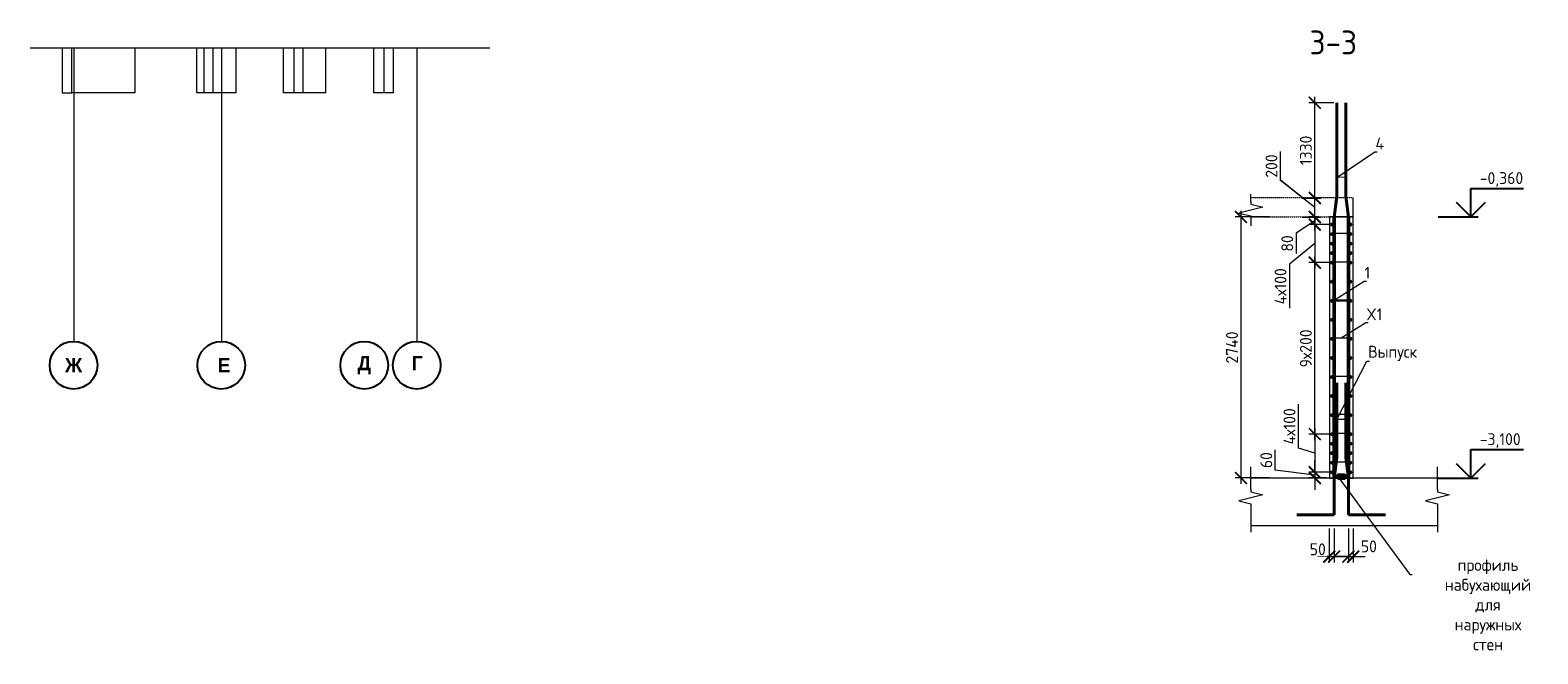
# Model space of a CAD drawing. Header units: millimetres. Extents: x 349531 to 1063351, y -131924 to 96186.
# Tile 144 of 228: x 611592 to 643229, y -17726 to -4634. Entities that reach past the tile are written whole.
import ezdxf
from ezdxf import colors
from ezdxf.entities.mleader import LeaderData, LeaderLine
from ezdxf.math import Vec2, Vec3

# ---------------------------------------------------------------- set-up
doc = ezdxf.new("R2010")
doc.units = ezdxf.units.MM
for name, pattern in [('01 Штриховая _4 мм_', [6, 3.5, -2.5]), ('______5', [1100, 800, -100, 100, -100]), ('________', [0]), ('HIDDEN2', [4.7625, 3.175, -1.5875]), ('осевая', [50.8, 31.75, -6.35, 6.35, -6.35])]:
    doc.linetypes.add(name, pattern=pattern)
for name, color, linetype, lineweight in [('AF_Perekritie', 90, 'Continuous', 18), ('AF_Stena', 90, 'Continuous', 18), ('KR_Fundament', 253, 'Continuous', 18), ('Standard', 7, 'Continuous', 25), ('Арм_шпильки', 143, 'Continuous', 18), ('Армирование', 3, 'Continuous', 40), ('АрмСтер', 2, 'Continuous', 50), ('Оси', 40, '______5', 18), ('подоснова', 151, 'Continuous', 5), ('РАЗМЕРЫ', 1, 'Continuous', 9)]:
    doc.layers.add(name, color=color, linetype=linetype, lineweight=lineweight)
doc.styles.add('Century Gothic', font='GOTHIC.TTF')
doc.styles.add('GOST-2.304_Type-B', font='GOST_Common.ttf')
doc.dimstyles.new('мой 25', dxfattribs={"dimscale": 100, "dimtxt": 2.5, "dimasz": 2.5, "dimexe": 1.25, "dimexo": 0.625, "dimtad": 1, "dimdec": 0, "dimlfac": 0.5, "dimtxsty": 'GOST-2.304_Type-B', "dimblk": 'ARCHTICK', "dimcen": 2.5, "dimdle": 1.25, "dimaunit": 1, "dimadec": 1, "dimazin": 2, "dimtfac": 1, "dimtdec": 0, "dimtmove": 1, "dimatfit": 3, "dimfxl": 6, "dimfxlon": 1, "dimtfill": 1, "dimlwd": -1, "dimlwe": -1, "dimarcsym": 0})

# ---------------------------------------------------------------- blocks, each defined once
blk = doc.blocks.new('_None')
blk = doc.blocks.new('_ArchTick')
at = {"color": 0, "linetype": 'ByBlock', "const_width": 0.15}
blk.add_lwpolyline([(-0.5, -0.5), (0.5, 0.5)], dxfattribs=at)
blk = doc.blocks.new('*D1387')
at = {"layer": 'DEFPOINTS', "color": 0, "lineweight": 50, "transparency": 16777216}
for p in [(638548, -8555), (638685, -8555), (638913, -8715)]:
    blk.add_point(p, dxfattribs=at)
at = {"layer": 'РАЗМЕРЫ', "color": 0, "linetype": 'Continuous', "transparency": 16777216}
for p, q in [((638548, -8840), (638548, -8430)), ((638548, -8635), (638158, -8899)), ((638623, -8555), (638423, -8555)), ((638851, -8715), (638423, -8715)), ((638158, -8899), (638158, -9324))]:
    blk.add_line(p, q, dxfattribs=at)
at = {"layer": 'РАЗМЕРЫ', "color": 0, "transparency": 16777216, "xscale": 250, "yscale": 250, "zscale": 250}
for p, rotation in [((638548, -8555), 90), ((638548, -8715), 270)]:
    blk.add_blockref('_ArchTick', p, dxfattribs=dict(at, rotation=rotation))
at = {"layer": 'РАЗМЕРЫ', "color": 0, "transparency": 16777216, "insert": (637971, -9111), "char_height": 250, "attachment_point": 5, "rotation": 90, "style": 'GOST-2.304_Type-B', "bg_fill": 3, "box_fill_scale": 1.1, "bg_fill_color": 256, "bg_fill_true_color": 13158600, "bg_fill_transparency": 0}
blk.add_mtext('80', dxfattribs=at)
blk = doc.blocks.new('*D1382')
at = {"layer": 'DEFPOINTS', "color": 0, "lineweight": 50, "transparency": 16777216}
for p in [(638212, -8155), (638548, -8155), (638212, -8555)]:
    blk.add_point(p, dxfattribs=at)
at = {"layer": 'РАЗМЕРЫ', "color": 0, "linetype": 'Continuous', "transparency": 16777216}
for p, q in [((637827, -7785), (637827, -7185)), ((638548, -8355), (637827, -7785)), ((638274, -8155), (638673, -8155)), ((638548, -8680), (638548, -8030)), ((638274, -8555), (638673, -8555))]:
    blk.add_line(p, q, dxfattribs=at)
at = {"layer": 'РАЗМЕРЫ', "color": 0, "transparency": 16777216, "xscale": 250, "yscale": 250, "zscale": 250}
for p, rotation in [((638548, -8155), 90), ((638548, -8555), 270)]:
    blk.add_blockref('_ArchTick', p, dxfattribs=dict(at, rotation=rotation))
at = {"layer": 'РАЗМЕРЫ', "color": 0, "transparency": 16777216, "insert": (637640, -7485), "char_height": 250, "attachment_point": 5, "rotation": 90, "style": 'GOST-2.304_Type-B', "bg_fill": 3, "box_fill_scale": 1.1, "bg_fill_color": 256, "bg_fill_true_color": 13158600, "bg_fill_transparency": 0}
blk.add_mtext('200', dxfattribs=at)
blk = doc.blocks.new('*D1388')
at = {"layer": 'DEFPOINTS', "color": 0, "lineweight": 50, "transparency": 16777216}
for p in [(638913, -13115), (638548, -13915), (638913, -13915)]:
    blk.add_point(p, dxfattribs=at)
at = {"layer": 'РАЗМЕРЫ', "color": 0, "linetype": 'Continuous', "transparency": 16777216}
for p, q in [((638204, -13412), (638204, -12487)), ((638851, -13115), (638423, -13115)), ((638548, -12990), (638548, -14040)), ((638548, -13515), (638204, -13412)), ((638851, -13915), (638423, -13915))]:
    blk.add_line(p, q, dxfattribs=at)
at = {"layer": 'РАЗМЕРЫ', "color": 0, "transparency": 16777216, "xscale": 250, "yscale": 250, "zscale": 250}
for p, rotation in [((638548, -13115), 90), ((638548, -13915), 270)]:
    blk.add_blockref('_ArchTick', p, dxfattribs=dict(at, rotation=rotation))
at = {"layer": 'РАЗМЕРЫ', "color": 0, "transparency": 16777216, "insert": (638017, -12950), "char_height": 250, "attachment_point": 5, "rotation": 90, "style": 'GOST-2.304_Type-B', "bg_fill": 3, "box_fill_scale": 1.1, "bg_fill_color": 256, "bg_fill_true_color": 13158600, "bg_fill_transparency": 0}
blk.add_mtext('4х100', dxfattribs=at)
blk = doc.blocks.new('*D1389')
at = {"layer": 'DEFPOINTS', "color": 0, "lineweight": 50, "transparency": 16777216}
for p in [(638913, -13915), (638548, -14035), (638853, -14035)]:
    blk.add_point(p, dxfattribs=at)
at = {"layer": 'РАЗМЕРЫ', "color": 0, "linetype": 'Continuous', "transparency": 16777216}
for p, q in [((637717, -13872), (637717, -13447)), ((638548, -13975), (637717, -13872)), ((638851, -13915), (638423, -13915)), ((638548, -13915), (638548, -13665)), ((638548, -13915), (638548, -14035)), ((638548, -13915), (638548, -14035)), ((638791, -14035), (638423, -14035)), ((638548, -14035), (638548, -14285))]:
    blk.add_line(p, q, dxfattribs=at)
at = {"layer": 'РАЗМЕРЫ', "color": 0, "transparency": 16777216, "xscale": 250, "yscale": 250, "zscale": 250}
for p, rotation in [((638548, -13915), 270), ((638548, -14035), 90)]:
    blk.add_blockref('_ArchTick', p, dxfattribs=dict(at, rotation=rotation))
at = {"layer": 'РАЗМЕРЫ', "color": 0, "transparency": 16777216, "insert": (637530, -13660), "char_height": 250, "attachment_point": 5, "rotation": 90, "style": 'GOST-2.304_Type-B', "bg_fill": 3, "box_fill_scale": 1.1, "bg_fill_color": 256, "bg_fill_true_color": 13158600, "bg_fill_transparency": 0}
blk.add_mtext('60', dxfattribs=at)
blk = doc.blocks.new('*D1383')
at = {"layer": 'DEFPOINTS', "color": 0, "lineweight": 50, "transparency": 16777216}
for p in [(638853, -15035), (638953, -15035), (638953, -15685)]:
    blk.add_point(p, dxfattribs=at)
at = {"layer": 'РАЗМЕРЫ', "color": 0, "linetype": 'Continuous', "transparency": 16777216}
for p, q in [((638853, -15098), (638853, -15810)), ((638953, -15098), (638953, -15810)), ((638853, -15685), (638603, -15685)), ((638953, -15685), (639203, -15685))]:
    blk.add_line(p, q, dxfattribs=at)
at = {"layer": 'РАЗМЕРЫ', "color": 0, "transparency": 16777216, "insert": (638611, -15532), "char_height": 250, "attachment_point": 5, "style": 'GOST-2.304_Type-B', "bg_fill": 3, "box_fill_scale": 1.1, "bg_fill_color": 256, "bg_fill_true_color": 13158600, "bg_fill_transparency": 0}
blk.add_mtext('50', dxfattribs=at)
at = {"layer": 'РАЗМЕРЫ', "color": 0, "linetype": 'Continuous', "transparency": 16777216}
blk.add_line((638853, -15685), (638953, -15685), dxfattribs=at)
at = {"layer": 'РАЗМЕРЫ', "color": 0, "transparency": 16777216, "xscale": 250, "yscale": 250, "zscale": 250}
blk.add_blockref('_ArchTick', (638853, -15685), dxfattribs=at)
at = {"layer": 'РАЗМЕРЫ', "color": 0, "transparency": 16777216, "xscale": 250, "yscale": 250, "zscale": 250, "rotation": 180}
blk.add_blockref('_ArchTick', (638953, -15685), dxfattribs=at)
blk = doc.blocks.new('*D1384')
at = {"layer": 'DEFPOINTS', "color": 0, "lineweight": 50, "transparency": 16777216}
for p in [(639253, -15035), (639353, -15035)]:
    blk.add_point(p, dxfattribs=at)
at = {"layer": 'РАЗМЕРЫ', "color": 0, "linetype": 'Continuous', "transparency": 16777216}
for p, q in [((639253, -15098), (639253, -15810)), ((639353, -15098), (639353, -15810)), ((639253, -15685), (639003, -15685)), ((639353, -15685), (639603, -15685))]:
    blk.add_line(p, q, dxfattribs=at)
at = {"layer": 'РАЗМЕРЫ', "color": 0, "transparency": 16777216, "insert": (639683, -15470), "char_height": 250, "attachment_point": 5, "style": 'GOST-2.304_Type-B', "bg_fill": 3, "box_fill_scale": 1.1, "bg_fill_color": 256, "bg_fill_true_color": 13158600, "bg_fill_transparency": 0}
blk.add_mtext('50', dxfattribs=at)
at = {"layer": 'DEFPOINTS', "color": 0, "lineweight": 50, "transparency": 16777216}
blk.add_point((639353, -15685), dxfattribs=at)
at = {"layer": 'РАЗМЕРЫ', "color": 0, "linetype": 'Continuous', "transparency": 16777216}
blk.add_line((639253, -15685), (639353, -15685), dxfattribs=at)
at = {"layer": 'РАЗМЕРЫ', "color": 0, "transparency": 16777216, "xscale": 250, "yscale": 250, "zscale": 250}
blk.add_blockref('_ArchTick', (639253, -15685), dxfattribs=at)
at = {"layer": 'РАЗМЕРЫ', "color": 0, "transparency": 16777216, "xscale": 250, "yscale": 250, "zscale": 250, "rotation": 180}
blk.add_blockref('_ArchTick', (639353, -15685), dxfattribs=at)
blk = doc.blocks.new('*D1385')
at = {"layer": 'DEFPOINTS', "color": 0, "lineweight": 50, "transparency": 16777216}
for p in [(639158, -8555), (636999, -14035), (639318, -14035)]:
    blk.add_point(p, dxfattribs=at)
at = {"layer": 'РАЗМЕРЫ', "color": 0, "linetype": 'Continuous', "transparency": 16777216}
for p, q in [((636999, -8430), (636999, -14160)), ((637599, -8555), (636874, -8555)), ((637599, -14035), (636874, -14035))]:
    blk.add_line(p, q, dxfattribs=at)
at = {"layer": 'РАЗМЕРЫ', "color": 0, "transparency": 16777216, "xscale": 250, "yscale": 250, "zscale": 250}
for p, rotation in [((636999, -8555), 90), ((636999, -14035), 270)]:
    blk.add_blockref('_ArchTick', p, dxfattribs=dict(at, rotation=rotation))
at = {"layer": 'РАЗМЕРЫ', "color": 0, "transparency": 16777216, "insert": (636811, -11295), "char_height": 250, "attachment_point": 5, "rotation": 90, "style": 'GOST-2.304_Type-B', "bg_fill": 3, "box_fill_scale": 1.1, "bg_fill_color": 256, "bg_fill_true_color": 13158600, "bg_fill_transparency": 0}
blk.add_mtext('2740', dxfattribs=at)
blk = doc.blocks.new('*D1390')
at = {"layer": 'DEFPOINTS', "color": 0, "lineweight": 50, "transparency": 16777216}
for p in [(638548, -9515), (638913, -9515), (638913, -13115)]:
    blk.add_point(p, dxfattribs=at)
at = {"layer": 'РАЗМЕРЫ', "color": 0, "linetype": 'Continuous', "transparency": 16777216}
for p, q in [((638548, -13240), (638548, -9390)), ((638851, -9515), (638423, -9515)), ((638851, -13115), (638423, -13115))]:
    blk.add_line(p, q, dxfattribs=at)
at = {"layer": 'РАЗМЕРЫ', "color": 0, "transparency": 16777216, "xscale": 250, "yscale": 250, "zscale": 250}
for p, rotation in [((638548, -9515), 90), ((638548, -13115), 270)]:
    blk.add_blockref('_ArchTick', p, dxfattribs=dict(at, rotation=rotation))
at = {"layer": 'РАЗМЕРЫ', "color": 0, "transparency": 16777216, "insert": (638361, -11315), "char_height": 250, "attachment_point": 5, "rotation": 90, "style": 'GOST-2.304_Type-B', "bg_fill": 3, "box_fill_scale": 1.1, "bg_fill_color": 256, "bg_fill_true_color": 13158600, "bg_fill_transparency": 0}
blk.add_mtext('9х200', dxfattribs=at)
blk = doc.blocks.new('*D1391')
at = {"layer": 'DEFPOINTS', "color": 0, "lineweight": 50, "transparency": 16777216}
for p in [(638913, -8715), (638548, -9515), (638811, -9515)]:
    blk.add_point(p, dxfattribs=at)
at = {"layer": 'РАЗМЕРЫ', "color": 0, "linetype": 'Continuous', "transparency": 16777216}
for p, q in [((638851, -8715), (638423, -8715)), ((638548, -8590), (638548, -9640)), ((638548, -9115), (638017, -9548)), ((638017, -9548), (638017, -10473)), ((638749, -9515), (638423, -9515))]:
    blk.add_line(p, q, dxfattribs=at)
at = {"layer": 'РАЗМЕРЫ', "color": 0, "transparency": 16777216, "xscale": 250, "yscale": 250, "zscale": 250}
for p, rotation in [((638548, -8715), 90), ((638548, -9515), 270)]:
    blk.add_blockref('_ArchTick', p, dxfattribs=dict(at, rotation=rotation))
at = {"layer": 'РАЗМЕРЫ', "color": 0, "transparency": 16777216, "insert": (637829, -10011), "char_height": 250, "attachment_point": 5, "rotation": 90, "style": 'GOST-2.304_Type-B', "bg_fill": 3, "box_fill_scale": 1.1, "bg_fill_color": 256, "bg_fill_true_color": 13158600, "bg_fill_transparency": 0}
blk.add_mtext('4х100', dxfattribs=at)
blk = doc.blocks.new('*D1386')
at = {"layer": 'DEFPOINTS', "color": 0, "lineweight": 50, "transparency": 16777216}
for p in [(638212, -8158), (638548, -8158), (638212, -8558)]:
    blk.add_point(p, dxfattribs=at)
at = {"layer": 'РАЗМЕРЫ', "color": 0, "linetype": 'Continuous', "transparency": 16777216}
for p, q in [((637827, -7787), (637827, -7187)), ((638548, -8358), (637827, -7787)), ((638274, -8158), (638673, -8158)), ((638548, -8683), (638548, -8033)), ((638274, -8558), (638673, -8558))]:
    blk.add_line(p, q, dxfattribs=at)
at = {"layer": 'РАЗМЕРЫ', "color": 0, "transparency": 16777216, "xscale": 250, "yscale": 250, "zscale": 250}
for p, rotation in [((638548, -8158), 90), ((638548, -8558), 270)]:
    blk.add_blockref('_ArchTick', p, dxfattribs=dict(at, rotation=rotation))
at = {"layer": 'РАЗМЕРЫ', "color": 0, "transparency": 16777216, "insert": (637640, -7487), "char_height": 250, "attachment_point": 5, "rotation": 90, "style": 'GOST-2.304_Type-B', "bg_fill": 3, "box_fill_scale": 1.1, "bg_fill_color": 256, "bg_fill_true_color": 13158600, "bg_fill_transparency": 0}
blk.add_mtext('200', dxfattribs=at)
blk = doc.blocks.new('*D1392')
at = {"layer": 'DEFPOINTS', "color": 0, "lineweight": 50, "transparency": 16777216}
for p in [(638548, -6158), (639009, -6158), (638212, -8158)]:
    blk.add_point(p, dxfattribs=at)
at = {"layer": 'РАЗМЕРЫ', "color": 0, "linetype": 'Continuous', "transparency": 16777216}
for p, q in [((638946, -6158), (638423, -6158)), ((638548, -8283), (638548, -6033)), ((638274, -8158), (638673, -8158))]:
    blk.add_line(p, q, dxfattribs=at)
at = {"layer": 'РАЗМЕРЫ', "color": 0, "transparency": 16777216, "xscale": 250, "yscale": 250, "zscale": 250}
for p, rotation in [((638548, -6158), 90), ((638548, -8158), 270)]:
    blk.add_blockref('_ArchTick', p, dxfattribs=dict(at, rotation=rotation))
at = {"layer": 'РАЗМЕРЫ', "color": 0, "transparency": 16777216, "insert": (638361, -7158), "char_height": 250, "attachment_point": 5, "rotation": 90, "style": 'GOST-2.304_Type-B', "bg_fill": 3, "box_fill_scale": 1.1, "bg_fill_color": 256, "bg_fill_true_color": 13158600, "bg_fill_transparency": 0}
blk.add_mtext('1330', dxfattribs=at)
blk = doc.blocks.new('NSY101')
at = {"color": 0, "linetype": 'ByBlock', "lineweight": -2}
blk.add_circle((0, 0), 50, dxfattribs=at)
blk = doc.blocks.new('xxx')
at = {"color": 9, "linetype": 'HIDDEN2', "lineweight": 0, "true_color": 0xc7c8ca, "transparency": 33554687}
for p, q in [((612463, -5952), (612463, -5007)), ((615233, -5007), (615233, -5952)), ((615433, -5952), (615433, -5007)), ((617123, -5007), (617123, -5952)), ((617323, -5952), (617323, -5007)), ((619013, -5007), (619013, -5952))]:
    blk.add_line(p, q, dxfattribs=at)
at = {"layer": 'Standard', "color": 9, "linetype": '________', "lineweight": 0, "true_color": 0xc7c8ca, "transparency": 33554687}
for p, q in [((611592, -5007), (621235, -5007)), ((612263, -5007), (612263, -5952)), ((613787, -5007), (613787, -5952)), ((615088, -5952), (615088, -5007)), ((615908, -5007), (615908, -5952)), ((616908, -5952), (616908, -5007)), ((617798, -5952), (617798, -5007)), ((618798, -5007), (618798, -5952)), ((619213, -5952), (619213, -5007)), ((612263, -5952), (612463, -5952)), ((613787, -5952), (612463, -5952)), ((615908, -5952), (615088, -5952)), ((617798, -5952), (616908, -5952)), ((619213, -5952), (618798, -5949))]:
    blk.add_line(p, q, dxfattribs=at)

msp = doc.modelspace()

# ---------------------------------------------------------------- linework, layer by layer
for points in [[(641824.3, -7955.2), (642929.6, -7955.2)], [(641824.3, -8555.2), (641824.3, -7955.2)], [(642124.3, -8255.2), (641824.3, -8555.2), (641524.3, -8255.2)], [(641139.8, -8555.2), (641974.3, -8555.2)], [(641824.3, -13435.2), (642929.6, -13435.2)], [(641824.3, -14035.2), (641824.3, -13435.2)], [(642124.3, -13735.2), (641824.3, -14035.2), (641524.3, -13735.2)], [(641139.8, -14035.2), (641974.3, -14035.2)]]:
    msp.add_lwpolyline(points)
at = {"layer": 'AF_Perekritie', "linetype": '01 Штриховая _4 мм_', "lineweight": 9}
for p, q in [((639353.5, -8155.2), (637204.9, -8155.2)), ((637204.9, -8555.2), (639353.5, -8555.2))]:
    msp.add_line(p, q, dxfattribs=at)
at = {"layer": 'AF_Stena', "lineweight": 20}
for p, q in [((638853.5, -8555.2), (638853.5, -14035.2)), ((639353.5, -8555.2), (638853.5, -8555.2)), ((639353.5, -14035.2), (639353.5, -8555.2)), ((638853.5, -14035.2), (639353.5, -14035.2))]:
    msp.add_line(p, q, dxfattribs=at)
for points in [[(637204.9, -8230.2), (637204.9, -8080.2)], [(637454.9, -8347.7), (636954.9, -8472.7)], [(636954.9, -8472.7), (637204.9, -8535.2)], [(637204.9, -8230.2), (637204.9, -8285.2)], [(637204.9, -8285.2), (637454.9, -8347.7)], [(637204.9, -8535.2), (637204.9, -8590.2)], [(637204.9, -8590.2), (637204.9, -8740.2)], [(637204.9, -14271.1), (637204.9, -13799.2)], [(641121.3, -14271.1), (641121.3, -13799.2)], [(637454.9, -14388.6), (636954.9, -14513.6)], [(636954.9, -14513.6), (637204.9, -14576.1)], [(637204.9, -14271.1), (637204.9, -14326.1)], [(637204.9, -14326.1), (637454.9, -14388.6)], [(641371.3, -14388.6), (640871.3, -14513.6)], [(640871.3, -14513.6), (641121.3, -14576.1)], [(641121.3, -14271.1), (641121.3, -14326.1)], [(641121.3, -14326.1), (641371.3, -14388.6)], [(637204.9, -14576.1), (637204.9, -14631.1)], [(637204.9, -14631.1), (637204.9, -15175.2)], [(641121.3, -14576.1), (641121.3, -14631.1)], [(641121.3, -14631.1), (641121.3, -15175.2)]]:
    msp.add_lwpolyline(points, dxfattribs=at)
at = {"layer": 'KR_Fundament', "lineweight": 9}
for p, q in [((641121.3, -14035.2), (637204.9, -14035.2)), ((637204.9, -15035.2), (641121.3, -15035.2))]:
    msp.add_line(p, q, dxfattribs=at)
at = {"layer": 'Арм_шпильки'}
for p, q in [((638893.5, -9495.2), (639313.5, -9495.2)), ((638893.5, -10295.2), (639313.5, -10295.2)), ((638893.5, -11095.2), (639313.5, -11095.2)), ((638893.5, -11895.2), (639313.5, -11895.2)), ((638893.5, -12695.2), (639313.5, -12695.2)), ((638893.5, -13095.2), (639313.5, -13095.2))]:
    msp.add_line(p, q, dxfattribs=at)
at = {"layer": 'Армирование', "ltscale": 100}
for p, q in [((639008.8, -8123), (639008.8, -6157.6)), ((639199.5, -8123), (639199.5, -6157.6)), ((639008.5, -13607.8), (639008.8, -12034.7)), ((639199.2, -13607.8), (639199.5, -12034.7)), ((638954.5, -14042.4), (639008.5, -13607.8)), ((639199.2, -13607.8), (639253.2, -14042.4)), ((638954.8, -14805.8), (638954.5, -14042.4)), ((639253.5, -14805.8), (639253.2, -14042.4)), ((638955.1, -14805.9), (638173.5, -14805.6)), ((639253.5, -14805.8), (640035.1, -14805.4))]:
    msp.add_line(p, q, dxfattribs=at)
for centre in [(638913.5, -8715.2), (639293.5, -8715.2), (639293.5, -9115.2), (638913.5, -9515.2), (639293.5, -9515.2), (638913.5, -9915.2), (639293.5, -9915.2), (638913.5, -10315.2), (639293.5, -10315.2), (638913.5, -10715.2), (639293.5, -10715.2), (638913.5, -11115.2), (639293.5, -11115.2), (638913.5, -11515.2), (639293.5, -11515.2), (638913.5, -11915.2), (639293.5, -11915.2), (638913.5, -12315.2), (639293.5, -12315.2), (638913.5, -12715.2), (639293.5, -12715.2), (638913.5, -13115.2), (639293.5, -13115.2), (638913.5, -13515.2), (639293.5, -13515.2), (638913.5, -13915.2), (639293.5, -13915.2)]:
    msp.add_circle(centre, 12, dxfattribs=at)
at = {"layer": 'АрмСтер', "ltscale": 15}
for p, q in [((638954.8, -14035.2), (638954.8, -8557.6)), ((639253.2, -14035.2), (639253.2, -8555.2))]:
    msp.add_line(p, q, dxfattribs=at)
at = {"layer": 'Оси', "color": 16, "linetype": 'осевая', "lineweight": 0, "ltscale": 0.3, "transparency": 33554687}
for p, q in [((612512.8, -11164.3), (612512.8, -5007.4)), ((615612.8, -11164.3), (615612.8, -5007.4)), ((619712.8, -11164.3), (619712.8, -5007.4))]:
    msp.add_line(p, q, dxfattribs=at)

# ---------------------------------------------------------------- block references
at = {"layer": 'Оси', "color": 16, "linetype": 'Continuous', "lineweight": 25, "transparency": 33554687, "xscale": 9.999999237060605, "yscale": 9.999999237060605, "zscale": 9.999999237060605, "rotation": 90.00000000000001}
for p in [(612502.7, -11667.9), (615602.7, -11667.9), (618602.7, -11667.9), (619702.7, -11667.9)]:
    msp.add_blockref('NSY101', p, dxfattribs=at)
at = {"layer": 'РАЗМЕРЫ', "color": 240, "true_color": 0xed1f24}
msp.add_blockref('xxx', (0, 0), dxfattribs=at)

# ---------------------------------------------------------------- texts
at = {"style": 'GOST-2.304_Type-B'}
for s, p in [('-0,360', (642010.2, -7865.2)), ('-3,100', (642010.2, -13345.2))]:
    msp.add_text(s, height=250, dxfattribs=at).set_placement(p)
at = {"layer": 'Оси', "color": 16, "linetype": 'Continuous', "lineweight": 25, "transparency": 33554687, "char_height": 300, "attachment_point": 5, "style": 'Century Gothic'}
for s, insert, width in [('\\A1;{\\fCentury Gothic|i0|b1;\\H300.000000;\\W1.000000;\\C16;Ж}\\P', (612502.7, -11667.9), 540), ('\\A1;{\\fCentury Gothic|i0|b1;\\H300.000000;\\W1.000000;\\C16; Е}\\P', (615602.7, -11667.9), 480), ('\\A1;{\\fCentury Gothic|i0|b1;\\H300.000000;\\W1.000000;\\C16;Д}\\P', (618602.7, -11667.9), 470), ('\\A1;{\\fCentury Gothic|i0|b1;\\H300.000000;\\W1.000000;\\C16;Г}\\P', (619712.8, -11627), 345)]:
    msp.add_mtext(s, dxfattribs=dict(at, insert=insert, width=width))
at = {"layer": 'РАЗМЕРЫ', "insert": (638936.6, -4893), "char_height": 500, "attachment_point": 5, "style": 'GOST-2.304_Type-B'}
msp.add_mtext_dynamic_manual_height_columns('3-3', width=3941.213, gutter_width=625, heights=[0], dxfattribs=at)

# ---------------------------------------------------------------- leaders
at = {"layer": 'подоснова'}
ml = msp.add_multileader_mtext('Standard', dxfattribs=at)
ml.set_content('4', color=256, style='GOST-2.304_Type-B')
ml.set_leader_properties(color=256, linetype='ByLayer', lineweight=15)
ml.set_arrow_properties(name='NONE')
ml.build(insert=Vec2(0, 0))
ml.multileader.update_dxf_attribs({"text_left_attachment_type": 6, "text_right_attachment_type": 6, "dogleg_length": 10, "arrow_head_size": 18})
ctx = ml.context
ctx.base_point, ctx.char_height, ctx.arrow_head_size, ctx.landing_gap_size, ctx.plane_origin = Vec3(639817.1, -7188.1), 250, 18, 20, Vec3(638600.2, -6669.7)
ctx.left_attachment, ctx.right_attachment, ctx.text_align_type = 6, 6, 1
notes = []
notes.append((ctx, [(0, (1, 1, 0), (639807.1, -7188.1), (1, 0), 10, [(1, [(639199.5, -7722.3), (639008.8, -7724.1)], 0, [])])]))
ctx.mtext.insert, ctx.mtext.width, ctx.mtext.alignment, ctx.mtext.flow_direction = Vec3(639912.1, -6888.1), 22.898, 2, 5
ml = msp.add_multileader_mtext('Standard', dxfattribs=at)
ml.set_content('1 ', color=256, style='GOST-2.304_Type-B')
ml.set_leader_properties(color=256, linetype='ByLayer', lineweight=15)
ml.set_arrow_properties(name='NONE')
ml.build(insert=Vec2(0, 0))
ml.multileader.update_dxf_attribs({"text_left_attachment_type": 6, "text_right_attachment_type": 6, "dogleg_length": 10, "arrow_head_size": 18})
ctx = ml.context
ctx.base_point, ctx.char_height, ctx.arrow_head_size, ctx.landing_gap_size, ctx.plane_origin = Vec3(639593.5, -9902.6), 250, 18, 20, Vec3(638599, -9462.3)
ctx.left_attachment, ctx.right_attachment, ctx.text_align_type = 6, 6, 1
notes.append((ctx, [(0, (1, 1, 0), (639583.5, -9902.6), (1, 0), 10, [(1, [(639293.8, -10327.1), (638921.6, -10324.5)], 0, [])])]))
ctx.mtext.insert, ctx.mtext.width, ctx.mtext.alignment, ctx.mtext.flow_direction = Vec3(639651, -9602.6), 22.898, 2, 5
ml = msp.add_multileader_mtext('Standard', dxfattribs=at)
ml.set_content('Выпуск', color=256, style='GOST-2.304_Type-B')
ml.set_leader_properties(color=256, linetype='ByLayer', lineweight=15)
ml.set_arrow_properties(name='NONE')
ml.build(insert=Vec2(0, 0))
ml.multileader.update_dxf_attribs({"text_left_attachment_type": 6, "text_right_attachment_type": 6, "dogleg_length": 10, "arrow_head_size": 18})
ctx = ml.context
ctx.base_point, ctx.char_height, ctx.arrow_head_size, ctx.landing_gap_size, ctx.plane_origin = Vec3(639649.8, -11585.4), 250, 18, 20, Vec3(638492.8, -11567.2)
ctx.left_attachment, ctx.right_attachment, ctx.text_align_type = 6, 6, 1
notes.append((ctx, [(0, (1, 1, 0), (639639.8, -11585.4), (1, 0), 10, [(1, [(639199.2, -12808.5), (639008.5, -12805.1)], 0, [])])]))
ctx.mtext.insert, ctx.mtext.width, ctx.mtext.alignment, ctx.mtext.flow_direction = Vec3(640182.3, -11260.4), 22.898, 2, 5
for ctx, leaders in notes:
    for number, flags, end, landing, length, lines in leaders:
        leader = LeaderData()
        leader.index, (leader.has_last_leader_line, leader.has_dogleg_vector, leader.attachment_direction) = number, flags
        leader.last_leader_point, leader.dogleg_vector, leader.dogleg_length = Vec3(end), Vec3(landing), length
        for number, points, colour, breaks in lines:
            line = LeaderLine()
            line.index, line.vertices, line.color, line.breaks = number, Vec3.list(points), colors.encode_raw_color(colour), breaks
            leader.lines.append(line)
        ctx.leaders.append(leader)

# ---------------------------------------------------------------- next in the draw order: dimensions: what is measured, and where the dimension line sits
at = {"layer": 'РАЗМЕРЫ'}
dim = msp.add_linear_dim(base=(638548.2, -8555.2), p1=(638913.5, -8715.2), p2=(638685.3, -8555.2), angle=90, dimstyle='мой 25', dxfattribs=at)
dim.commit()
dim.dimension.update_dxf_attribs({"geometry": '*D1387', "text_midpoint": (638158.4, -8961.4), "dimtype": 160})
dim = msp.add_linear_dim(base=(638548.2, -13915.2), p1=(638913.5, -13115.2), p2=(638913.5, -13915.2), angle=90, text='4х100', dimstyle='мой 25', dxfattribs=at)
dim.commit()
dim.dimension.update_dxf_attribs({"geometry": '*D1388', "text_midpoint": (638016.9, -13349.5)})
dim = msp.add_linear_dim(base=(638953.4, -15685.3), p1=(638853.5, -15035.2), p2=(638953.4, -15035.2), dimstyle='мой 25', dxfattribs=at)
dim.commit()
dim.dimension.update_dxf_attribs({"geometry": '*D1383', "text_midpoint": (638610.8, -15719.9), "dimtype": 160})

# ---------------------------------------------------------------- next in the draw order: linework, layer by layer
at = {"layer": 'Армирование', "ltscale": 100}
msp.add_circle((638913.5, -9115.2), 12, dxfattribs=at)

# ---------------------------------------------------------------- next in the draw order: dimensions: what is measured, and where the dimension line sits
at = {"layer": 'РАЗМЕРЫ'}
for base, p1, p2, picture, middle in [((638548.2, -8155.2), (638211.8, -8555.2), (638212, -8155.2), '*D1382', (637827.3, -7722.4)), ((638548.2, -14035.2), (638913.5, -13915.2), (638853.5, -14035.2), '*D1389', (637717.3, -13809.5))]:
    dim = msp.add_linear_dim(base=base, p1=p1, p2=p2, angle=90, dimstyle='мой 25', dxfattribs=at)
    dim.commit()
    dim.dimension.update_dxf_attribs({"geometry": picture, "text_midpoint": middle, "dimtype": 160})
dim = msp.add_linear_dim(base=(639353.5, -15685.3), p1=(639253.4, -15035.2), p2=(639353.5, -15035.2), dimstyle='мой 25', dxfattribs=at)
dim.commit()
dim.dimension.update_dxf_attribs({"geometry": '*D1384', "text_midpoint": (639683.1, -15657.3), "dimtype": 160})

# ---------------------------------------------------------------- next in the draw order: dimensions: what is measured, and where the dimension line sits
dim = msp.add_linear_dim(base=(636998.9, -14035.2), p1=(639158.1, -8555.2), p2=(639317.7, -14035.2), angle=90, dimstyle='мой 25', dxfattribs=at)
dim.commit()
dim.dimension.update_dxf_attribs({"geometry": '*D1385', "text_midpoint": (636811.4, -11295.2)})

# ---------------------------------------------------------------- next in the draw order: hatches: boundary and pattern name
at = {"layer": 'РАЗМЕРЫ', "lineweight": 50, "transparency": 33554648}
h = msp.add_hatch(dxfattribs=at)
h.set_pattern_fill('ANGLE', color=1)
h.set_pattern_definition([(0, (105996.081, 27986.732), (0, 6.985), [5.08, -1.905]), (90, (105996.081, 27986.732), (-6.985, 4e-16), [5.08, -1.905])])
h.paths.add_polyline_path([(639175.9, -13976.9), (639031.9, -13976.9), (639031.9, -14035.2), (639175.9, -14035.2)])

# ---------------------------------------------------------------- next in the draw order: linework, layer by layer
at = {"layer": 'AF_Stena', "lineweight": 20}
msp.add_line((639353.5, -8555.2), (639353.5, -8156.2), dxfattribs=at)
at = {"layer": 'Арм_шпильки'}
for p, q in [((638893.5, -8895.2), (639313.5, -8895.2)), ((638893.5, -13695.2), (639313.5, -13695.2))]:
    msp.add_line(p, q, dxfattribs=at)
at = {"layer": 'Армирование', "ltscale": 100}
msp.add_line((639199.5, -8123), (639253.5, -8557.6), dxfattribs=at)
for centre in [(638913.5, -8915.2), (639293.5, -8915.2), (639293.5, -9315.2), (638913.5, -13315.2), (639293.5, -13315.2), (638913.5, -13715.2), (639293.5, -13715.2)]:
    msp.add_circle(centre, 12, dxfattribs=at)
at = {"layer": 'РАЗМЕРЫ', "color": 1, "lineweight": 50}
msp.add_lwpolyline([(639031.9, -14035.2), (639175.9, -14035.2), (639175.9, -13976.9), (639031.9, -13976.9)], close=True, dxfattribs=at)

# ---------------------------------------------------------------- next in the draw order: leaders
at = {"layer": 'подоснова'}
ml = msp.add_multileader_mtext('Standard', dxfattribs=at)
ml.set_content('X1', color=256, style='GOST-2.304_Type-B')
ml.set_leader_properties(color=256, linetype='ByLayer', lineweight=15)
ml.set_arrow_properties(name='NONE')
ml.build(insert=Vec2(0, 0))
ml.multileader.update_dxf_attribs({"text_left_attachment_type": 6, "text_right_attachment_type": 6, "dogleg_length": 10, "arrow_head_size": 18})
ctx = ml.context
ctx.base_point, ctx.char_height, ctx.arrow_head_size, ctx.landing_gap_size, ctx.plane_origin = Vec3(639627.2, -10774), 250, 18, 20, Vec3(638632.7, -10001.8)
ctx.left_attachment, ctx.right_attachment, ctx.text_align_type = 6, 6, 1
notes = []
notes.append((ctx, [(0, (1, 1, 0), (639617.2, -10774), (1, 0), 10, [(0, [(639103.5, -11095.2)], 0, [])])]))
ctx.mtext.insert, ctx.mtext.width, ctx.mtext.alignment, ctx.mtext.flow_direction = Vec3(639797.2, -10474), 22.898, 2, 5
ml = msp.add_multileader_mtext('Standard', dxfattribs=at)
ml.set_content('{\\C0;профиль набухающий\\Pдля наружных  стен}', color=256, style='GOST-2.304_Type-B')
ml.set_leader_properties(color=256, linetype='ByLayer', lineweight=15)
ml.set_arrow_properties(name='NONE')
ml.build(insert=Vec2(0, 0))
ml.multileader.update_dxf_attribs({"text_left_attachment_type": 6, "text_right_attachment_type": 6, "dogleg_length": 10, "arrow_head_size": 18})
ctx = ml.context
ctx.base_point, ctx.char_height, ctx.arrow_head_size, ctx.landing_gap_size, ctx.plane_origin = Vec3(640551.7, -16060.1), 250, 18, 20, Vec3(635972.3, -14706.4)
ctx.left_attachment, ctx.right_attachment, ctx.text_align_type = 6, 6, 1
notes.append((ctx, [(0, (1, 1, 0), (640541.7, -16060.1), (1, 0), 10, [(0, [(639031.9, -14006)], 0, [])])]))
ctx.mtext.insert, ctx.mtext.width, ctx.mtext.alignment, ctx.mtext.flow_direction = Vec3(642183.3, -15735.1), 22.898, 2, 5
for ctx, leaders in notes:
    for number, flags, end, landing, length, lines in leaders:
        leader = LeaderData()
        leader.index, (leader.has_last_leader_line, leader.has_dogleg_vector, leader.attachment_direction) = number, flags
        leader.last_leader_point, leader.dogleg_vector, leader.dogleg_length = Vec3(end), Vec3(landing), length
        for number, points, colour, breaks in lines:
            line = LeaderLine()
            line.index, line.vertices, line.color, line.breaks = number, Vec3.list(points), colors.encode_raw_color(colour), breaks
            leader.lines.append(line)
        ctx.leaders.append(leader)

# ---------------------------------------------------------------- next in the draw order: dimensions: what is measured, and where the dimension line sits
at = {"layer": 'РАЗМЕРЫ'}
dim = msp.add_linear_dim(base=(638548.2, -9515.2), p1=(638913.5, -13115.2), p2=(638913.5, -9515.2), angle=90, text='9х200', dimstyle='мой 25', dxfattribs=at)
dim.commit()
dim.dimension.update_dxf_attribs({"geometry": '*D1390', "text_midpoint": (638360.7, -11315.2)})

# ---------------------------------------------------------------- next in the draw order: linework, layer by layer
at = {"layer": 'Армирование', "ltscale": 100}
msp.add_circle((638913.5, -9315.2), 12, dxfattribs=at)

# ---------------------------------------------------------------- next in the draw order: dimensions: what is measured, and where the dimension line sits
at = {"layer": 'РАЗМЕРЫ'}
dim = msp.add_linear_dim(base=(638548.2, -9515.2), p1=(638913.5, -8715.2), p2=(638811.4, -9515.2), angle=90, text='4х100', dimstyle='мой 25', dxfattribs=at)
dim.commit()
dim.dimension.update_dxf_attribs({"geometry": '*D1391', "text_midpoint": (638016.9, -9611), "dimtype": 160})

# ---------------------------------------------------------------- next in the draw order: linework, layer by layer
at = {"layer": 'Армирование', "ltscale": 100}
msp.add_line((638954.8, -8557.6), (639008.8, -8123), dxfattribs=at)

# ---------------------------------------------------------------- next in the draw order: dimensions: what is measured, and where the dimension line sits
at = {"layer": 'РАЗМЕРЫ'}
dim = msp.add_linear_dim(base=(638548.2, -8157.6), p1=(638211.8, -8557.6), p2=(638212, -8157.6), angle=90, dimstyle='мой 25', dxfattribs=at)
dim.commit()
dim.dimension.update_dxf_attribs({"geometry": '*D1386', "text_midpoint": (637827.3, -7724.9), "dimtype": 160})

# ---------------------------------------------------------------- next in the draw order: dimensions: what is measured, and where the dimension line sits
dim = msp.add_linear_dim(base=(638548.2, -6157.6), p1=(638212, -8157.6), p2=(639008.8, -6157.6), angle=90, text='1330', dimstyle='мой 25', dxfattribs=at)
dim.commit()
dim.dimension.update_dxf_attribs({"geometry": '*D1392', "text_midpoint": (638360.7, -7157.6)})

doc.saveas('drawing.dxf')
